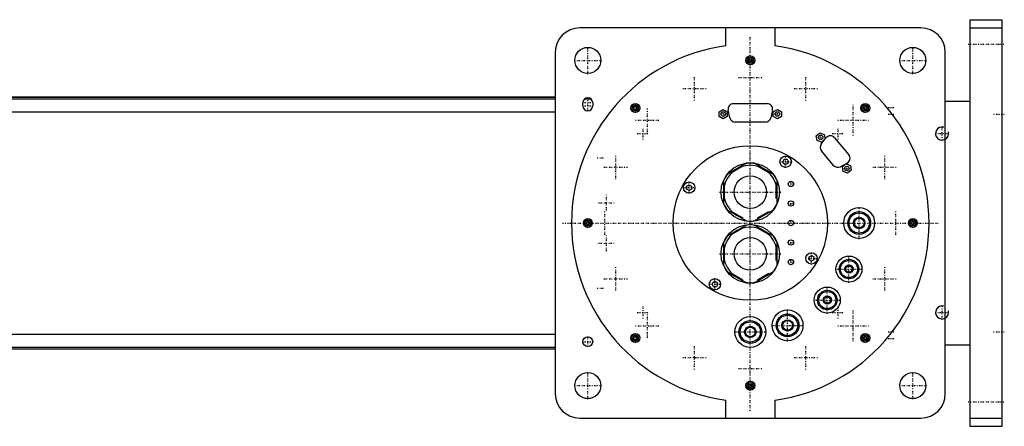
# Model space of a CAD drawing. Extents: x -1056 to 156, y -125 to 125.
# Tile 5 of 5: x -450 to 156, y -125 to 125. Entities that reach past the tile are written whole.
import ezdxf

# ---------------------------------------------------------------- set-up
doc = ezdxf.new("R2010")
doc.units = 0
doc.linetypes.add('CENTER', pattern=[1.5, 0.45, -0.5, 0.05, -0.5])
for name, color, linetype in [('AM_0', 7, 'CONTINUOUS'), ('AM_10', 7, 'CONTINUOUS'), ('AM_7', 7, 'CENTER')]:
    doc.layers.add(name, color=color, linetype=linetype)

msp = doc.modelspace()

# ---------------------------------------------------------------- linework, layer by layer
at = {"layer": 'AM_0', "color": 7, "linetype": 'CONTINUOUS'}
for p, q in [((135, 125), (155, 125)), ((135, 125), (135, -125)), ((155, -125), (155, 125)), ((105, 120), (-105, 120)), ((-15, 108.97), (-15, 120)), ((15, 120), (15, 108.97)), ((135, 120), (155, 120)), ((-120, 105), (-120, -105)), ((120, -105), (120, 105)), ((-1.15, 100), (-0.58, 101)), ((-0.58, 99), (-1.15, 100)), ((-0.58, 101), (0.58, 101)), ((0.58, 99), (-0.58, 99)), ((0.58, 101), (1.15, 100)), ((1.15, 100), (0.58, 99)), ((-120, 77.32), (-540.79, 77.32)), ((-540.6, 77.28), (-120, 77.28)), ((-536.5, 76.29), (-120, 76.29)), ((-103, 72), (-103, 74)), ((-101.93, 76.29), (-98.07, 76.29)), ((-97, 74), (-97, 72)), ((-10.3, 73.4), (10.3, 73.4)), ((120, 75), (135, 75)), ((-517.3, 68.3), (-120, 68.3)), ((-71.83, 71.01), (-71.01, 71.83)), ((-71.53, 69.89), (-71.83, 71.01)), ((-70.41, 69.6), (-71.53, 69.89)), ((-71.01, 71.83), (-69.89, 71.53)), ((-69.6, 70.41), (-70.41, 69.6)), ((-69.89, 71.53), (-69.6, 70.41)), ((-19.15, 68.44), (-16.65, 69.89)), ((-19.15, 65.56), (-19.15, 68.44)), ((-16.65, 69.89), (-14.15, 68.44)), ((-14.15, 68.44), (-14.15, 65.56)), ((-12.62, 64.68), (-13.62, 69.28)), ((13.62, 69.28), (12.62, 64.68)), ((14.15, 68.44), (16.65, 69.89)), ((14.15, 65.56), (14.15, 68.44)), ((16.65, 69.89), (19.15, 68.44)), ((19.15, 68.44), (19.15, 65.56)), ((69.6, 70.41), (69.89, 71.53)), ((70.41, 69.6), (69.6, 70.41)), ((69.89, 71.53), (71.01, 71.83)), ((71.53, 69.89), (70.41, 69.6)), ((71.01, 71.83), (71.83, 71.01)), ((71.83, 71.01), (71.53, 69.89)), ((-16.65, 64.11), (-19.15, 65.56)), ((-14.15, 65.56), (-16.65, 64.11)), ((9.3, 62), (-9.3, 62)), ((16.65, 64.11), (14.15, 65.56)), ((19.15, 65.56), (16.65, 64.11)), ((40.58, 53.63), (42.79, 55.49)), ((42.79, 55.49), (45.5, 54.5)), ((41.08, 50.79), (40.58, 53.63)), ((43.79, 49.8), (41.08, 50.79)), ((43.68, 48.56), (46.56, 52.29)), ((46, 51.65), (43.79, 49.8)), ((45.5, 54.5), (46, 51.65)), ((51.86, 52.39), (60.6, 41.97)), ((51.22, 35.41), (43.77, 44.3)), ((-2.3, 36.73), (-14.2, 29.85)), ((14.2, 29.85), (2.3, 36.73)), ((20.02, 37.67), (20.88, 39.17)), ((20.88, 36.17), (20.02, 37.67)), ((20.88, 39.17), (22.62, 39.17)), ((22.62, 39.17), (23.48, 37.67)), ((23.48, 37.67), (22.62, 36.17)), ((59.58, 36.78), (55.41, 34.59)), ((-4.51, 34.87), (-11.49, 30.84)), ((11.49, 30.84), (4.51, 34.87)), ((22.62, 36.17), (20.88, 36.17)), ((56.65, 34.48), (58.86, 36.33)), ((57.15, 31.64), (56.65, 34.48)), ((59.86, 30.65), (57.15, 31.64)), ((58.86, 36.33), (61.57, 35.35)), ((62.07, 32.5), (59.86, 30.65)), ((61.57, 35.35), (62.07, 32.5)), ((-16.5, 25.87), (-16.5, 12.12)), ((16.5, 12.12), (16.5, 25.87)), ((-39.17, 22.62), (-37.67, 23.48)), ((-39.17, 20.88), (-39.17, 22.62)), ((-37.67, 20.02), (-39.17, 20.88)), ((-37.67, 23.48), (-36.17, 22.62)), ((-36.17, 20.88), (-37.67, 20.02)), ((-36.17, 22.62), (-36.17, 20.88)), ((-16, 23.03), (-16, 14.97)), ((16, 14.97), (16, 23.03)), ((-14.2, 8.15), (-2.3, 1.27)), ((-11.49, 7.16), (-4.51, 3.13)), ((2.3, 1.27), (14.2, 8.15)), ((4.51, 3.13), (11.49, 7.16)), ((-101, 0.58), (-100, 1.15)), ((-101, -0.58), (-101, 0.58)), ((-100, 1.15), (-99, 0.58)), ((-99, 0.58), (-99, -0.58)), ((99, 0.58), (100, 1.15)), ((99, -0.58), (99, 0.58)), ((100, 1.15), (101, 0.58)), ((101, 0.58), (101, -0.58)), ((-100, -1.15), (-101, -0.58)), ((-99, -0.58), (-100, -1.15)), ((-2.3, -1.27), (-14.2, -8.15)), ((-4.51, -3.13), (-11.49, -7.16)), ((14.2, -8.15), (2.3, -1.27)), ((11.49, -7.16), (4.51, -3.13)), ((100, -1.15), (99, -0.58)), ((101, -0.58), (100, -1.15)), ((-16.5, -12.13), (-16.5, -25.88)), ((-16, -14.97), (-16, -23.03)), ((16, -23.03), (16, -14.97)), ((16.5, -25.88), (16.5, -12.13)), ((36.17, -20.88), (37.67, -20.02)), ((36.17, -22.62), (36.17, -20.88)), ((37.67, -23.48), (36.17, -22.62)), ((37.67, -20.02), (39.17, -20.88)), ((39.17, -22.62), (37.67, -23.48)), ((39.17, -20.88), (39.17, -22.62)), ((-14.2, -29.85), (-2.3, -36.73)), ((2.3, -36.73), (14.2, -29.85)), ((-23.48, -37.67), (-22.62, -36.17)), ((-22.62, -36.17), (-20.88, -36.17)), ((-20.88, -36.17), (-20.02, -37.67)), ((-11.49, -30.84), (-4.51, -34.87)), ((4.51, -34.87), (11.49, -30.84)), ((-22.62, -39.17), (-23.48, -37.67)), ((-20.88, -39.17), (-22.62, -39.17)), ((-20.02, -37.67), (-20.88, -39.17)), ((-517.3, -68.3), (-120, -68.3)), ((-71.83, -71.01), (-71.53, -69.89)), ((-71.01, -71.83), (-71.83, -71.01)), ((-71.53, -69.89), (-70.41, -69.6)), ((-69.89, -71.53), (-71.01, -71.83)), ((-70.41, -69.6), (-69.6, -70.41)), ((-69.6, -70.41), (-69.89, -71.53)), ((69.6, -70.41), (70.41, -69.6)), ((69.89, -71.53), (69.6, -70.41)), ((71.01, -71.83), (69.89, -71.53)), ((70.41, -69.6), (71.53, -69.89)), ((71.83, -71.01), (71.01, -71.83)), ((71.53, -69.89), (71.83, -71.01)), ((-540.79, -77.32), (-120, -77.32)), ((-540.6, -77.28), (-120, -77.28)), ((-536.5, -76.29), (-120, -76.29)), ((120, -75), (135, -75)), ((-1.15, -100), (-0.58, -99)), ((-0.58, -101), (-1.15, -100)), ((-0.58, -99), (0.58, -99)), ((0.58, -101), (-0.58, -101)), ((0.58, -99), (1.15, -100)), ((1.15, -100), (0.58, -101)), ((-15, -120), (-15, -108.97)), ((15, -108.97), (15, -120)), ((-105, -120), (105, -120)), ((135, -120), (155, -120)), ((135, -125), (155, -125))]:
    msp.add_line(p, q, dxfattribs=at)
for centre, radius in [((-100, 100), 8), ((100, 100), 8), ((0, 100), 2.75), ((0, 100), 1.95), ((-70.71, 70.71), 2.75), ((70.71, 70.71), 2.75), ((-70.71, 70.71), 1.95), ((-16.65, 67), 1.4), ((16.65, 67), 1.4), ((70.71, 70.71), 1.95), ((43.29, 52.64), 1.4), ((0, 0), 47.5), ((0, 19), 18), ((21.75, 37.67), 3.5), ((59.36, 33.49), 1.4), ((-37.67, 21.75), 3.5), ((0, 19), 10), ((25, 24), 1.65), ((25, 12), 1.65), ((67, 0), 9.5), ((67, 0), 7), ((67, 0), 6.25), ((-100, 0), 2.75), ((-100, 0), 1.95), ((25, 0), 1.65), ((67, 0), 3.5), ((67, 0), 3), ((100, 0), 2.75), ((100, 0), 1.95), ((0, -19), 18), ((0, -19), 10), ((25, -12), 1.65), ((25, -24), 1.65), ((37.67, -21.75), 3.5), ((60.72, -28.32), 8), ((60.72, -28.32), 6), ((60.72, -28.32), 5.25), ((60.72, -28.32), 2.5), ((60.72, -28.32), 2), ((-21.75, -37.67), 3.5), ((47.38, -47.38), 8), ((47.38, -47.38), 6), ((47.38, -47.38), 5.25), ((47.38, -47.38), 2.5), ((47.38, -47.38), 2), ((22.92, -62.96), 9.5), ((0, -67), 9.5), ((0, -67), 7), ((22.92, -62.96), 7), ((22.92, -62.96), 6.25), ((22.92, -62.96), 3.5), ((22.92, -62.96), 3), ((0, -67), 6.25), ((0, -67), 3.5), ((0, -67), 3), ((-100, -73), 3), ((-70.71, -70.71), 2.75), ((-70.71, -70.71), 1.95), ((70.71, -70.71), 2.75), ((70.71, -70.71), 1.95), ((-100, -100), 8), ((100, -100), 8), ((0, -100), 2.75), ((0, -100), 1.95)]:
    msp.add_circle(centre, radius, dxfattribs=at)
for centre, radius, start, end in [((-105, 105), 15, 90, 180), ((105, 105), 15, 0, 90), ((0, 0), 110, 97.83748, 262.16252), ((0, 0), 110, 277.83748, 82.16252), ((-100, 74), 3, 0, 180), ((-10.3, 70), 3.4, 90, 192.26477), ((10.3, 70), 3.4, 347.73523, 90), ((-100, 72), 3, 180, 0), ((-9.3, 65.4), 3.4, 192.26477, 270), ((9.3, 65.4), 3.4, 270, 347.73523), ((46.37, 46.48), 3.4, 142.26477, 220), ((49.25, 50.2), 3.4, 40, 142.26477), ((0, 19), 17.87, 82.61986, 97.38014), ((57.99, 39.79), 3.4, 297.73523, 40), ((0, 19), 16.5, 0, 240), ((53.83, 37.6), 3.4, 220, 297.73523), ((0, 19), 17.88, 142.61986, 157.38014), ((0, 19), 17.88, 22.61986, 37.38014), ((0, 19), 17.88, 202.61986, 217.38014), ((0, 19), 17.87, 322.61986, 337.38014), ((0, 19), 17.87, 262.61986, 277.38014), ((0, -19), 16.5, 0, 240), ((0, -19), 17.87, 82.61986, 97.38014), ((0, -19), 17.88, 142.61986, 157.38014), ((0, -19), 17.87, 22.61986, 37.38014), ((0, -19), 17.87, 202.61986, 217.38014), ((0, -19), 17.87, 322.61986, 337.38014), ((0, -19), 17.87, 262.61986, 277.38014), ((-105, -105), 15, 180, 270), ((105, -105), 15, 270, 0)]:
    msp.add_arc(centre, radius, start, end, dxfattribs=at)
at = {"layer": 'AM_10', "color": 7, "linetype": 'CONTINUOUS'}
for centre in [(118, 55), (118, -55)]:
    msp.add_arc(centre, 4, 75, 15, dxfattribs=at)
at = {"layer": 'AM_7', "color": 4, "linetype": 'CENTER'}
for p, q in [((0, -115.5), (0, 115.5)), ((134, 110), (156, 110)), ((-100, 91.6), (-100, 108.4)), ((100, 91.6), (100, 108.4)), ((-108.4, 100), (-91.6, 100)), ((-2.89, 100), (2.89, 100)), ((91.6, 100), (108.4, 100)), ((-34.25, 75.34), (-34.25, 90.04)), ((-7.35, 89.5), (7.35, 89.5)), ((34.25, 75.34), (34.25, 90.04)), ((-41.6, 82.69), (-26.9, 82.69)), ((26.9, 82.69), (41.6, 82.69)), ((-103.15, 74), (-96.85, 74)), ((-100, 68.85), (-100, 77.15)), ((-70.71, 67.82), (-70.71, 73.6)), ((63.29, 53.84), (63.29, 72.74)), ((70.71, 67.82), (70.71, 73.6)), ((-103.15, 72), (-96.85, 72)), ((-73.6, 70.71), (-67.82, 70.71)), ((-63.29, 55.94), (-63.29, 70.64)), ((-18.12, 67), (-15.18, 67)), ((-16.65, 65.53), (-16.65, 68.47)), ((15.18, 67), (18.12, 67)), ((16.65, 65.53), (16.65, 68.47)), ((67.82, 70.71), (73.6, 70.71)), ((84.8, 71), (89.2, 71)), ((84.8, 67), (89.2, 67)), ((149.7, 67), (156.3, 67)), ((-70.64, 63.29), (-55.94, 63.29)), ((53.84, 63.29), (72.74, 63.29)), ((-69.67, 55), (-62.33, 55)), ((-66, 51.32), (-66, 58.67)), ((50.33, 55), (57.67, 55)), ((54, 51.32), (54, 58.67)), ((113.8, 55), (122.2, 55)), ((118, 50.8), (118, 59.2)), ((41.82, 52.64), (44.76, 52.64)), ((43.29, 51.17), (43.29, 54.11)), ((0, -47.25), (0, 47.25)), ((-94.2, 40), (-89.8, 40)), ((-82.69, 26.9), (-82.69, 41.6)), ((18.07, 37.67), (25.42, 37.67)), ((21.75, 34), (21.75, 41.35)), ((82.69, 26.9), (82.69, 41.6)), ((-90.04, 34.25), (-75.34, 34.25)), ((57.89, 33.49), (60.83, 33.49)), ((59.36, 32.02), (59.36, 34.96)), ((75.34, 34.25), (90.04, 34.25)), ((-37.67, 18.07), (-37.67, 25.42)), ((25, 22.27), (25, 25.73)), ((-41.35, 21.75), (-34, 21.75)), ((-18.9, 19), (18.9, 19)), ((23.27, 24), (26.73, 24)), ((-93.32, 12.5), (-83.88, 12.5)), ((-88.6, 7.77), (-88.6, 17.22)), ((25, 10.27), (25, 13.73)), ((-89.5, -7.35), (-89.5, 7.35)), ((23.27, 12), (26.73, 12)), ((67, -9.98), (67, 9.97)), ((89.5, -7.35), (89.5, 7.35)), ((-100, -2.89), (-100, 2.89)), ((25, -1.73), (25, 1.73)), ((100, -2.89), (100, 2.89)), ((-115.5, 0), (115.5, 0)), ((-47.25, 0), (47.25, 0)), ((-88.6, -17.23), (-88.6, -7.78)), ((23.27, -12), (26.73, -12)), ((25, -13.73), (25, -10.27)), ((-93.32, -12.5), (-83.88, -12.5)), ((37.67, -25.43), (37.67, -18.08)), ((-18.9, -19), (18.9, -19)), ((23.27, -24), (26.73, -24)), ((25, -25.73), (25, -22.27)), ((34, -21.75), (41.35, -21.75)), ((60.72, -36.72), (60.72, -19.92)), ((-82.69, -41.6), (-82.69, -26.9)), ((52.32, -28.32), (69.12, -28.32)), ((82.69, -41.6), (82.69, -26.9)), ((-90.04, -34.25), (-75.34, -34.25)), ((-21.75, -41.35), (-21.75, -34)), ((75.34, -34.25), (90.04, -34.25)), ((-94.2, -40), (-89.8, -40)), ((-25.43, -37.67), (-18.08, -37.67)), ((47.38, -55.78), (47.38, -38.98)), ((38.98, -47.38), (55.78, -47.38)), ((-66, -58.68), (-66, -51.33)), ((22.92, -72.93), (22.92, -52.98)), ((54, -58.68), (54, -51.33)), ((63.29, -72.74), (63.29, -53.84)), ((118, -59.2), (118, -50.8)), ((-69.67, -55), (-62.33, -55)), ((-63.29, -70.64), (-63.29, -55.94)), ((50.33, -55), (57.67, -55)), ((113.8, -55), (122.2, -55)), ((-70.64, -63.29), (-55.94, -63.29)), ((12.94, -62.96), (32.89, -62.96)), ((53.84, -63.29), (72.74, -63.29)), ((-100, -76.15), (-100, -69.85)), ((-73.6, -70.71), (-67.82, -70.71)), ((-70.71, -73.6), (-70.71, -67.82)), ((-9.98, -67), (9.97, -67)), ((67.82, -70.71), (73.6, -70.71)), ((70.71, -73.6), (70.71, -67.82)), ((84.8, -67), (89.2, -67)), ((84.8, -71), (89.2, -71)), ((149.7, -67), (156.3, -67)), ((-103.15, -73), (-96.85, -73)), ((-34.25, -90.04), (-34.25, -75.34)), ((34.25, -90.04), (34.25, -75.34)), ((-41.6, -82.69), (-26.9, -82.69)), ((26.9, -82.69), (41.6, -82.69)), ((-7.35, -89.5), (7.35, -89.5)), ((-100, -108.4), (-100, -91.6)), ((100, -108.4), (100, -91.6)), ((-108.4, -100), (-91.6, -100)), ((-2.89, -100), (2.89, -100)), ((91.6, -100), (108.4, -100)), ((134, -110), (156, -110))]:
    msp.add_line(p, q, dxfattribs=at)

doc.saveas('drawing.dxf')
